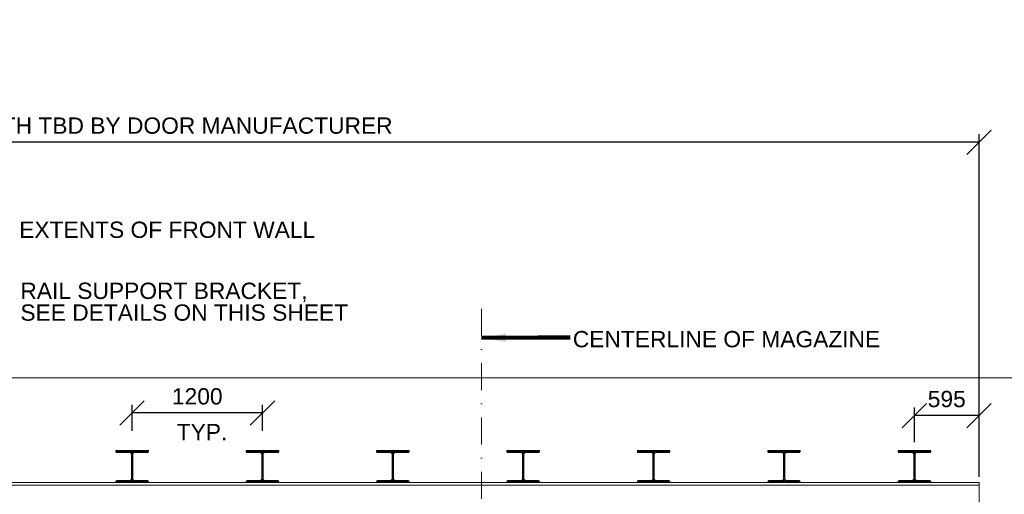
# Model space of a CAD drawing. Header units: inches. Extents: x -122209 to 16959, y -403051 to 8195.
# Tile 6 of 7: x -2900 to 6162, y 3829 to 8195. Entities that reach past the tile are written whole.
import ezdxf

# ---------------------------------------------------------------- set-up
doc = ezdxf.new("R2010")
doc.units = ezdxf.units.IN
doc.header["$MEASUREMENT"] = 0
doc.linetypes.add('DGN4', pattern=[499.520016, 249.760008, -124.880004, 0, -124.880004])
doc.layers.get('Defpoints').update_dxf_attribs({"color": 5, "lineweight": 0})
doc.layers.add('G-ANNO-DIM', color=1, linetype='Continuous', lineweight=0)
doc.layers.add('G-ANNO-TEXT', color=7, linetype='Continuous', lineweight=0)
doc.styles.add('1 50', font='arial.ttf', dxfattribs={"height": 150})
doc.dimstyles.new('1 50', dxfattribs={"dimtxt": 150, "dimasz": 225, "dimexe": 75, "dimexo": 75, "dimgap": 75, "dimtad": 1, "dimdec": 0, "dimlfac": 0.003281, "dimzin": 11, "dimdsep": 46, "dimlunit": 3, "dimtxsty": '1 50', "dimblk1": 'OBLIQUE', "dimblk2": 'OBLIQUE', "dimsah": 1, "dimcen": 0, "dimadec": 4, "dimazin": 3, "dimtfac": 1, "dimtdec": 0, "dimtix": 1, "dimtofl": 0, "dimtmove": 0, "dimatfit": 3, "dimfxl": 1, "dimtolj": 1, "dimtzin": 0, "dimarcsym": 0})

# ---------------------------------------------------------------- blocks, each defined once
blk = doc.blocks.new('_Oblique')
at = {"color": 0, "linetype": 'ByBlock', "lineweight": -2}
blk.add_line((-0.5, -0.5), (0.5, 0.5), dxfattribs=at)
blk = doc.blocks.new('*D47')
at = {"layer": 'Defpoints', "color": 0, "lineweight": 0, "transparency": 16777216}
for p in [(-1865.7, 4577.4), (-1865.7, 4338.5), (-665.7, 4338.5)]:
    blk.add_point(p, dxfattribs=at)
at = {"layer": 'G-ANNO-DIM', "color": 0, "lineweight": -2, "transparency": 16777216}
for p, q in [((-1865.7, 4413.5), (-1865.7, 4652.4)), ((-665.7, 4413.5), (-665.7, 4652.4)), ((-665.7, 4577.4), (-1865.7, 4577.4))]:
    blk.add_line(p, q, dxfattribs=at)
at = {"layer": 'G-ANNO-DIM', "color": 0, "lineweight": -2, "transparency": 16777216, "xscale": 225, "yscale": 225, "zscale": 225, "rotation": 180}
blk.add_blockref('_Oblique', (-1865.7, 4577.4), dxfattribs=at)
at = {"layer": 'G-ANNO-DIM', "color": 0, "lineweight": -2, "transparency": 16777216, "xscale": 225, "yscale": 225, "zscale": 225}
blk.add_blockref('_Oblique', (-665.7, 4577.4), dxfattribs=at)
at = {"layer": 'G-ANNO-DIM', "color": 0, "lineweight": 0, "transparency": 16777216, "insert": (-1265.7, 4729), "char_height": 150, "attachment_point": 5, "style": '1 50'}
blk.add_mtext('\\A1;1200', dxfattribs=at)
blk = doc.blocks.new('*D48')
at = {"layer": 'Defpoints', "color": 0, "lineweight": 0, "transparency": 16777216}
for p in [(5334.3, 4552.9), (5334.3, 4232.5), (5929.3, 3936.3)]:
    blk.add_point(p, dxfattribs=at)
at = {"layer": 'G-ANNO-DIM', "color": 0, "lineweight": -2, "transparency": 16777216}
for p, q in [((5334.3, 4307.5), (5334.3, 4627.9)), ((5929.3, 4011.3), (5929.3, 4627.9)), ((5929.3, 4552.9), (5334.3, 4552.9))]:
    blk.add_line(p, q, dxfattribs=at)
at = {"layer": 'G-ANNO-DIM', "color": 0, "lineweight": -2, "transparency": 16777216, "xscale": 225, "yscale": 225, "zscale": 225, "rotation": 180}
blk.add_blockref('_Oblique', (5334.3, 4552.9), dxfattribs=at)
at = {"layer": 'G-ANNO-DIM', "color": 0, "lineweight": -2, "transparency": 16777216, "xscale": 225, "yscale": 225, "zscale": 225}
blk.add_blockref('_Oblique', (5929.3, 4552.9), dxfattribs=at)
at = {"layer": 'G-ANNO-DIM', "color": 0, "lineweight": 0, "transparency": 16777216, "insert": (5631.8, 4704.4), "char_height": 150, "attachment_point": 5, "style": '1 50'}
blk.add_mtext('\\A1;595', dxfattribs=at)
blk = doc.blocks.new('AnonymousCell11')
at = {"layer": 'G-ANNO-TEXT', "linetype": 'Continuous'}
h = blk.add_hatch(dxfattribs=at)
h.set_pattern_fill('DGN_STEEL24', color=256, scale=500, angle=90, style=0, pattern_type=2)
h.set_pattern_definition([(135, (-4707.025, 794.277), (-11.22532, -11.22532), []), (135, (-4714.962, 794.277), (-11.22532, -11.22532), []), (135, (-4707.025, 794.277), (-11.22532, -11.22532), []), (135, (-4714.962, 794.277), (-11.22532, -11.22532), [])])
edge = h.paths.add_edge_path()
edge.add_arc((-140.2, 137), 9.53, 180, 270)
edge.add_line((-140.2, 127.5), (-22.2, 127.5))
edge.add_arc((-22.2, 111.6), 15.9, 0, 90, ccw=False)
edge.add_line((-6.3, 111.6), (-6.3, -111.6))
edge.add_arc((-22.2, -111.6), 15.9, 270, 360, ccw=False)
edge.add_line((-22.2, -127.5), (-140.2, -127.5))
edge.add_arc((-140.2, -137), 9.53, 90, 180)
edge.add_line((-149.8, -137), (-149.8, -148.1))
edge.add_line((-149.8, -148.1), (149.8, -148.1))
edge.add_line((149.8, -148.1), (149.8, -137))
edge.add_arc((140.3, -137), 9.53, 0, 90)
edge.add_line((140.3, -127.5), (22.2, -127.5))
edge.add_arc((22.2, -111.6), 15.9, 180, 270, ccw=False)
edge.add_line((6.4, -111.6), (6.4, 111.6))
edge.add_arc((22.2, 111.6), 15.9, 90, 180, ccw=False)
edge.add_line((22.2, 127.5), (140.3, 127.5))
edge.add_arc((140.3, 137), 9.53, 270, 360)
edge.add_line((149.8, 137), (149.8, 148.1))
edge.add_line((149.8, 148.1), (-149.8, 148.1))
edge.add_line((-149.8, 148.1), (-149.8, 137))
at = {"layer": 'G-ANNO-TEXT'}
for p, q in [((-149.8, 148.1), (149.8, 148.1)), ((-149.8, 148.1), (-149.8, 137)), ((-140.2, 127.5), (-22.2, 127.5)), ((-6.3, 111.6), (-6.3, -111.6)), ((6.4, 111.6), (6.4, -111.6)), ((22.2, 127.5), (140.3, 127.5)), ((149.8, 148.1), (149.8, 137)), ((-149.8, -137), (-149.8, -148.1)), ((-149.8, -148.1), (149.8, -148.1)), ((-140.2, -127.5), (-22.2, -127.5)), ((22.2, -127.5), (140.3, -127.5)), ((149.8, -137), (149.8, -148.1))]:
    blk.add_line(p, q, dxfattribs=at)
for centre, radius, start, end in [((-140.2, 137), 9.53, 180, 270), ((-22.2, 111.6), 15.9, 0, 90), ((22.2, 111.6), 15.9, 90, 180), ((140.3, 137), 9.53, 270, 0), ((-140.2, -137), 9.53, 90, 180), ((-22.2, -111.6), 15.9, 270, 0), ((22.2, -111.6), 15.9, 180, 270), ((140.3, -137), 9.53, 0, 90)]:
    blk.add_arc(centre, radius, start, end, dxfattribs=at)
blk = doc.blocks.new('AnonymousCell12')
at = {"layer": 'G-ANNO-TEXT', "linetype": 'Continuous'}
h = blk.add_hatch(dxfattribs=at)
h.set_pattern_fill('DGN_STEEL25', color=256, scale=500, angle=90, style=0, pattern_type=2)
h.set_pattern_definition([(135, (-5907.025, 794.277), (-11.22532, -11.22532), []), (135, (-5914.962, 794.277), (-11.22532, -11.22532), []), (135, (-5907.025, 794.277), (-11.22532, -11.22532), []), (135, (-5914.962, 794.277), (-11.22532, -11.22532), [])])
edge = h.paths.add_edge_path()
edge.add_arc((-140.2, 137), 9.53, 180, 270)
edge.add_line((-140.2, 127.5), (-22.2, 127.5))
edge.add_arc((-22.2, 111.6), 15.9, 0, 90, ccw=False)
edge.add_line((-6.3, 111.6), (-6.3, -111.6))
edge.add_arc((-22.2, -111.6), 15.9, 270, 360, ccw=False)
edge.add_line((-22.2, -127.5), (-140.2, -127.5))
edge.add_arc((-140.2, -137), 9.53, 90, 180)
edge.add_line((-149.8, -137), (-149.8, -148.1))
edge.add_line((-149.8, -148.1), (149.8, -148.1))
edge.add_line((149.8, -148.1), (149.8, -137))
edge.add_arc((140.3, -137), 9.53, 0, 90)
edge.add_line((140.3, -127.5), (22.2, -127.5))
edge.add_arc((22.2, -111.6), 15.9, 180, 270, ccw=False)
edge.add_line((6.4, -111.6), (6.4, 111.6))
edge.add_arc((22.2, 111.6), 15.9, 90, 180, ccw=False)
edge.add_line((22.2, 127.5), (140.3, 127.5))
edge.add_arc((140.3, 137), 9.53, 270, 360)
edge.add_line((149.8, 137), (149.8, 148.1))
edge.add_line((149.8, 148.1), (-149.8, 148.1))
edge.add_line((-149.8, 148.1), (-149.8, 137))
at = {"layer": 'G-ANNO-TEXT'}
for p, q in [((-149.8, 148.1), (149.8, 148.1)), ((-149.8, 148.1), (-149.8, 137)), ((-140.2, 127.5), (-22.2, 127.5)), ((-6.3, 111.6), (-6.3, -111.6)), ((6.4, 111.6), (6.4, -111.6)), ((22.2, 127.5), (140.3, 127.5)), ((149.8, 148.1), (149.8, 137)), ((-149.8, -137), (-149.8, -148.1)), ((-149.8, -148.1), (149.8, -148.1)), ((-140.2, -127.5), (-22.2, -127.5)), ((22.2, -127.5), (140.3, -127.5)), ((149.8, -137), (149.8, -148.1))]:
    blk.add_line(p, q, dxfattribs=at)
for centre, radius, start, end in [((-140.2, 137), 9.53, 180, 270), ((-22.2, 111.6), 15.9, 0, 90), ((22.2, 111.6), 15.9, 90, 180), ((140.3, 137), 9.53, 270, 0), ((-140.2, -137), 9.53, 90, 180), ((-22.2, -111.6), 15.9, 270, 0), ((22.2, -111.6), 15.9, 180, 270), ((140.3, -137), 9.53, 0, 90)]:
    blk.add_arc(centre, radius, start, end, dxfattribs=at)
blk = doc.blocks.new('AnonymousCell13')
at = {"layer": 'G-ANNO-TEXT', "linetype": 'Continuous'}
h = blk.add_hatch(dxfattribs=at)
h.set_pattern_fill('DGN_STEEL26', color=256, scale=500, angle=90, style=0, pattern_type=2)
h.set_pattern_definition([(135, (-7107.025, 794.277), (-11.22532, -11.22532), []), (135, (-7114.962, 794.277), (-11.22532, -11.22532), []), (135, (-7107.025, 794.277), (-11.22532, -11.22532), []), (135, (-7114.962, 794.277), (-11.22532, -11.22532), [])])
edge = h.paths.add_edge_path()
edge.add_arc((-140.2, 137), 9.53, 180, 270)
edge.add_line((-140.2, 127.5), (-22.2, 127.5))
edge.add_arc((-22.2, 111.6), 15.9, 0, 90, ccw=False)
edge.add_line((-6.3, 111.6), (-6.3, -111.6))
edge.add_arc((-22.2, -111.6), 15.9, 270, 360, ccw=False)
edge.add_line((-22.2, -127.5), (-140.2, -127.5))
edge.add_arc((-140.2, -137), 9.53, 90, 180)
edge.add_line((-149.8, -137), (-149.8, -148.1))
edge.add_line((-149.8, -148.1), (149.8, -148.1))
edge.add_line((149.8, -148.1), (149.8, -137))
edge.add_arc((140.3, -137), 9.53, 0, 90)
edge.add_line((140.3, -127.5), (22.2, -127.5))
edge.add_arc((22.2, -111.6), 15.9, 180, 270, ccw=False)
edge.add_line((6.4, -111.6), (6.4, 111.6))
edge.add_arc((22.2, 111.6), 15.9, 90, 180, ccw=False)
edge.add_line((22.2, 127.5), (140.3, 127.5))
edge.add_arc((140.3, 137), 9.53, 270, 360)
edge.add_line((149.8, 137), (149.8, 148.1))
edge.add_line((149.8, 148.1), (-149.8, 148.1))
edge.add_line((-149.8, 148.1), (-149.8, 137))
at = {"layer": 'G-ANNO-TEXT'}
for p, q in [((-149.8, 148.1), (149.8, 148.1)), ((-149.8, 148.1), (-149.8, 137)), ((-140.2, 127.5), (-22.2, 127.5)), ((-6.3, 111.6), (-6.3, -111.6)), ((6.4, 111.6), (6.4, -111.6)), ((22.2, 127.5), (140.3, 127.5)), ((149.8, 148.1), (149.8, 137)), ((-149.8, -137), (-149.8, -148.1)), ((-149.8, -148.1), (149.8, -148.1)), ((-140.2, -127.5), (-22.2, -127.5)), ((22.2, -127.5), (140.3, -127.5)), ((149.8, -137), (149.8, -148.1))]:
    blk.add_line(p, q, dxfattribs=at)
for centre, radius, start, end in [((-140.2, 137), 9.53, 180, 270), ((-22.2, 111.6), 15.9, 0, 90), ((22.2, 111.6), 15.9, 90, 180), ((140.3, 137), 9.53, 270, 0), ((-140.2, -137), 9.53, 90, 180), ((-22.2, -111.6), 15.9, 270, 0), ((22.2, -111.6), 15.9, 180, 270), ((140.3, -137), 9.53, 0, 90)]:
    blk.add_arc(centre, radius, start, end, dxfattribs=at)
blk = doc.blocks.new('AnonymousCell14')
at = {"layer": 'G-ANNO-TEXT', "linetype": 'Continuous'}
h = blk.add_hatch(dxfattribs=at)
h.set_pattern_fill('DGN_STEEL27', color=256, scale=500, angle=90, style=0, pattern_type=2)
h.set_pattern_definition([(135, (-8307.025, 794.277), (-11.22532, -11.22532), []), (135, (-8314.962, 794.277), (-11.22532, -11.22532), []), (135, (-8307.025, 794.277), (-11.22532, -11.22532), []), (135, (-8314.962, 794.277), (-11.22532, -11.22532), [])])
edge = h.paths.add_edge_path()
edge.add_arc((-140.2, 137), 9.53, 180, 270)
edge.add_line((-140.2, 127.5), (-22.2, 127.5))
edge.add_arc((-22.2, 111.6), 15.9, 0, 90, ccw=False)
edge.add_line((-6.3, 111.6), (-6.3, -111.6))
edge.add_arc((-22.2, -111.6), 15.9, 270, 360, ccw=False)
edge.add_line((-22.2, -127.5), (-140.2, -127.5))
edge.add_arc((-140.2, -137), 9.53, 90, 180)
edge.add_line((-149.8, -137), (-149.8, -148.1))
edge.add_line((-149.8, -148.1), (149.8, -148.1))
edge.add_line((149.8, -148.1), (149.8, -137))
edge.add_arc((140.3, -137), 9.53, 0, 90)
edge.add_line((140.3, -127.5), (22.2, -127.5))
edge.add_arc((22.2, -111.6), 15.9, 180, 270, ccw=False)
edge.add_line((6.4, -111.6), (6.4, 111.6))
edge.add_arc((22.2, 111.6), 15.9, 90, 180, ccw=False)
edge.add_line((22.2, 127.5), (140.3, 127.5))
edge.add_arc((140.3, 137), 9.53, 270, 360)
edge.add_line((149.8, 137), (149.8, 148.1))
edge.add_line((149.8, 148.1), (-149.8, 148.1))
edge.add_line((-149.8, 148.1), (-149.8, 137))
at = {"layer": 'G-ANNO-TEXT'}
for p, q in [((-149.8, 148.1), (149.8, 148.1)), ((-149.8, 148.1), (-149.8, 137)), ((-140.2, 127.5), (-22.2, 127.5)), ((-6.3, 111.6), (-6.3, -111.6)), ((6.4, 111.6), (6.4, -111.6)), ((22.2, 127.5), (140.3, 127.5)), ((149.8, 148.1), (149.8, 137)), ((-149.8, -137), (-149.8, -148.1)), ((-149.8, -148.1), (149.8, -148.1)), ((-140.2, -127.5), (-22.2, -127.5)), ((22.2, -127.5), (140.3, -127.5)), ((149.8, -137), (149.8, -148.1))]:
    blk.add_line(p, q, dxfattribs=at)
for centre, radius, start, end in [((-140.2, 137), 9.53, 180, 270), ((-22.2, 111.6), 15.9, 0, 90), ((22.2, 111.6), 15.9, 90, 180), ((140.3, 137), 9.53, 270, 0), ((-140.2, -137), 9.53, 90, 180), ((-22.2, -111.6), 15.9, 270, 0), ((22.2, -111.6), 15.9, 180, 270), ((140.3, -137), 9.53, 0, 90)]:
    blk.add_arc(centre, radius, start, end, dxfattribs=at)
blk = doc.blocks.new('AnonymousCell15')
at = {"layer": 'G-ANNO-TEXT', "linetype": 'Continuous'}
h = blk.add_hatch(dxfattribs=at)
h.set_pattern_fill('DGN_STEEL28', color=256, scale=500, angle=90, style=0, pattern_type=2)
h.set_pattern_definition([(135, (-9507.024, 794.277), (-11.22532, -11.22532), []), (135, (-9514.962, 794.277), (-11.22532, -11.22532), []), (135, (-9507.024, 794.277), (-11.22532, -11.22532), []), (135, (-9514.962, 794.277), (-11.22532, -11.22532), [])])
edge = h.paths.add_edge_path()
edge.add_arc((-140.2, 137), 9.53, 180, 270)
edge.add_line((-140.2, 127.5), (-22.2, 127.5))
edge.add_arc((-22.2, 111.6), 15.9, 0, 90, ccw=False)
edge.add_line((-6.3, 111.6), (-6.3, -111.6))
edge.add_arc((-22.2, -111.6), 15.9, 270, 360, ccw=False)
edge.add_line((-22.2, -127.5), (-140.2, -127.5))
edge.add_arc((-140.2, -137), 9.53, 90, 180)
edge.add_line((-149.8, -137), (-149.8, -148.1))
edge.add_line((-149.8, -148.1), (149.8, -148.1))
edge.add_line((149.8, -148.1), (149.8, -137))
edge.add_arc((140.3, -137), 9.53, 0, 90)
edge.add_line((140.3, -127.5), (22.2, -127.5))
edge.add_arc((22.2, -111.6), 15.9, 180, 270, ccw=False)
edge.add_line((6.4, -111.6), (6.4, 111.6))
edge.add_arc((22.2, 111.6), 15.9, 90, 180, ccw=False)
edge.add_line((22.2, 127.5), (140.3, 127.5))
edge.add_arc((140.3, 137), 9.53, 270, 360)
edge.add_line((149.8, 137), (149.8, 148.1))
edge.add_line((149.8, 148.1), (-149.8, 148.1))
edge.add_line((-149.8, 148.1), (-149.8, 137))
at = {"layer": 'G-ANNO-TEXT'}
for p, q in [((-149.8, 148.1), (149.8, 148.1)), ((-149.8, 148.1), (-149.8, 137)), ((-140.2, 127.5), (-22.2, 127.5)), ((-6.3, 111.6), (-6.3, -111.6)), ((6.4, 111.6), (6.4, -111.6)), ((22.2, 127.5), (140.3, 127.5)), ((149.8, 148.1), (149.8, 137)), ((-149.8, -137), (-149.8, -148.1)), ((-149.8, -148.1), (149.8, -148.1)), ((-140.2, -127.5), (-22.2, -127.5)), ((22.2, -127.5), (140.3, -127.5)), ((149.8, -137), (149.8, -148.1))]:
    blk.add_line(p, q, dxfattribs=at)
for centre, radius, start, end in [((-140.2, 137), 9.53, 180, 270), ((-22.2, 111.6), 15.9, 0, 90), ((22.2, 111.6), 15.9, 90, 180), ((140.3, 137), 9.53, 270, 0), ((-140.2, -137), 9.53, 90, 180), ((-22.2, -111.6), 15.9, 270, 0), ((22.2, -111.6), 15.9, 180, 270), ((140.3, -137), 9.53, 0, 90)]:
    blk.add_arc(centre, radius, start, end, dxfattribs=at)
blk = doc.blocks.new('AnonymousCell16')
at = {"layer": 'G-ANNO-TEXT', "linetype": 'Continuous'}
h = blk.add_hatch(dxfattribs=at)
h.set_pattern_fill('DGN_STEEL29', color=256, scale=500, angle=90, style=0, pattern_type=2)
h.set_pattern_definition([(135, (-10707.024, 794.277), (-11.22532, -11.22532), []), (135, (-10714.962, 794.277), (-11.22532, -11.22532), []), (135, (-10707.024, 794.277), (-11.22532, -11.22532), []), (135, (-10714.962, 794.277), (-11.22532, -11.22532), [])])
edge = h.paths.add_edge_path()
edge.add_arc((-140.2, 137), 9.53, 180, 270)
edge.add_line((-140.2, 127.5), (-22.2, 127.5))
edge.add_arc((-22.2, 111.6), 15.9, 0, 90, ccw=False)
edge.add_line((-6.3, 111.6), (-6.3, -111.6))
edge.add_arc((-22.2, -111.6), 15.9, 270, 360, ccw=False)
edge.add_line((-22.2, -127.5), (-140.2, -127.5))
edge.add_arc((-140.2, -137), 9.53, 90, 180)
edge.add_line((-149.8, -137), (-149.8, -148.1))
edge.add_line((-149.8, -148.1), (149.8, -148.1))
edge.add_line((149.8, -148.1), (149.8, -137))
edge.add_arc((140.3, -137), 9.53, 0, 90)
edge.add_line((140.3, -127.5), (22.2, -127.5))
edge.add_arc((22.2, -111.6), 15.9, 180, 270, ccw=False)
edge.add_line((6.4, -111.6), (6.4, 111.6))
edge.add_arc((22.2, 111.6), 15.9, 90, 180, ccw=False)
edge.add_line((22.2, 127.5), (140.3, 127.5))
edge.add_arc((140.3, 137), 9.53, 270, 360)
edge.add_line((149.8, 137), (149.8, 148.1))
edge.add_line((149.8, 148.1), (-149.8, 148.1))
edge.add_line((-149.8, 148.1), (-149.8, 137))
at = {"layer": 'G-ANNO-TEXT'}
for p, q in [((-149.8, 148.1), (149.8, 148.1)), ((-149.8, 148.1), (-149.8, 137)), ((-140.2, 127.5), (-22.2, 127.5)), ((-6.3, 111.6), (-6.3, -111.6)), ((6.4, 111.6), (6.4, -111.6)), ((22.2, 127.5), (140.3, 127.5)), ((149.8, 148.1), (149.8, 137)), ((-149.8, -137), (-149.8, -148.1)), ((-149.8, -148.1), (149.8, -148.1)), ((-140.2, -127.5), (-22.2, -127.5)), ((22.2, -127.5), (140.3, -127.5)), ((149.8, -137), (149.8, -148.1))]:
    blk.add_line(p, q, dxfattribs=at)
for centre, radius, start, end in [((-140.2, 137), 9.53, 180, 270), ((-22.2, 111.6), 15.9, 0, 90), ((22.2, 111.6), 15.9, 90, 180), ((140.3, 137), 9.53, 270, 0), ((-140.2, -137), 9.53, 90, 180), ((-22.2, -111.6), 15.9, 270, 0), ((22.2, -111.6), 15.9, 180, 270), ((140.3, -137), 9.53, 0, 90)]:
    blk.add_arc(centre, radius, start, end, dxfattribs=at)
blk = doc.blocks.new('AnonymousCell17')
at = {"layer": 'G-ANNO-TEXT', "linetype": 'Continuous'}
h = blk.add_hatch(dxfattribs=at)
h.set_pattern_fill('DGN_STEEL30', color=256, scale=500, angle=90, style=0, pattern_type=2)
h.set_pattern_definition([(135, (-11907.024, 794.277), (-11.22532, -11.22532), []), (135, (-11914.962, 794.277), (-11.22532, -11.22532), []), (135, (-11907.024, 794.277), (-11.22532, -11.22532), []), (135, (-11914.962, 794.277), (-11.22532, -11.22532), [])])
edge = h.paths.add_edge_path()
edge.add_arc((-140.2, 137), 9.53, 180, 270)
edge.add_line((-140.2, 127.5), (-22.2, 127.5))
edge.add_arc((-22.2, 111.6), 15.9, 0, 90, ccw=False)
edge.add_line((-6.3, 111.6), (-6.3, -111.6))
edge.add_arc((-22.2, -111.6), 15.9, 270, 360, ccw=False)
edge.add_line((-22.2, -127.5), (-140.2, -127.5))
edge.add_arc((-140.2, -137), 9.53, 90, 180)
edge.add_line((-149.8, -137), (-149.8, -148.1))
edge.add_line((-149.8, -148.1), (149.8, -148.1))
edge.add_line((149.8, -148.1), (149.8, -137))
edge.add_arc((140.3, -137), 9.53, 0, 90)
edge.add_line((140.3, -127.5), (22.2, -127.5))
edge.add_arc((22.2, -111.6), 15.9, 180, 270, ccw=False)
edge.add_line((6.4, -111.6), (6.4, 111.6))
edge.add_arc((22.2, 111.6), 15.9, 90, 180, ccw=False)
edge.add_line((22.2, 127.5), (140.3, 127.5))
edge.add_arc((140.3, 137), 9.53, 270, 360)
edge.add_line((149.8, 137), (149.8, 148.1))
edge.add_line((149.8, 148.1), (-149.8, 148.1))
edge.add_line((-149.8, 148.1), (-149.8, 137))
at = {"layer": 'G-ANNO-TEXT'}
for p, q in [((-149.8, 148.1), (149.8, 148.1)), ((-149.8, 148.1), (-149.8, 137)), ((-140.2, 127.5), (-22.2, 127.5)), ((-6.3, 111.6), (-6.3, -111.6)), ((6.4, 111.6), (6.4, -111.6)), ((22.2, 127.5), (140.3, 127.5)), ((149.8, 148.1), (149.8, 137)), ((-149.8, -137), (-149.8, -148.1)), ((-149.8, -148.1), (149.8, -148.1)), ((-140.2, -127.5), (-22.2, -127.5)), ((22.2, -127.5), (140.3, -127.5)), ((149.8, -137), (149.8, -148.1))]:
    blk.add_line(p, q, dxfattribs=at)
for centre, radius, start, end in [((-140.2, 137), 9.53, 180, 270), ((-22.2, 111.6), 15.9, 0, 90), ((22.2, 111.6), 15.9, 90, 180), ((140.3, 137), 9.53, 270, 0), ((-140.2, -137), 9.53, 90, 180), ((-22.2, -111.6), 15.9, 270, 0), ((22.2, -111.6), 15.9, 180, 270), ((140.3, -137), 9.53, 0, 90)]:
    blk.add_arc(centre, radius, start, end, dxfattribs=at)
blk = doc.blocks.new('*D63')
at = {"layer": 'Defpoints', "color": 0, "linetype": 'Continuous', "transparency": 16777216}
for p in [(-10860.7, 7067.2), (-10860.7, 3936.3), (5929.3, 3914.1)]:
    blk.add_point(p, dxfattribs=at)
at = {"layer": 'G-ANNO-DIM', "color": 0, "linetype": 'Continuous', "lineweight": -2, "transparency": 16777216}
for p, q in [((-10860.7, 4011.3), (-10860.7, 7142.2)), ((5929.3, 3989.1), (5929.3, 7142.2)), ((5929.3, 7067.2), (-10860.7, 7067.2))]:
    blk.add_line(p, q, dxfattribs=at)
at = {"layer": 'G-ANNO-DIM', "color": 0, "linetype": 'Continuous', "lineweight": -2, "transparency": 16777216, "xscale": 225, "yscale": 225, "zscale": 225, "rotation": 180}
blk.add_blockref('_Oblique', (-10860.7, 7067.2), dxfattribs=at)
at = {"layer": 'G-ANNO-DIM', "color": 0, "linetype": 'Continuous', "lineweight": -2, "transparency": 16777216, "xscale": 225, "yscale": 225, "zscale": 225}
blk.add_blockref('_Oblique', (5929.3, 7067.2), dxfattribs=at)
at = {"layer": 'G-ANNO-DIM', "color": 0, "linetype": 'Continuous', "lineweight": 0, "transparency": 16777216, "insert": (-2465.7, 7219.8), "char_height": 150, "attachment_point": 5, "style": '1 50'}
blk.add_mtext('\\A1;FINAL RAIL BEAM LENGTH TBD BY DOOR MANUFACTURER', dxfattribs=at)

msp = doc.modelspace()

# ---------------------------------------------------------------- linework, layer by layer
at = {"layer": 'G-ANNO-DIM'}
for p, q in [((-11460.7, 4899.4), (6529.3, 4899.4)), ((5929.3, 3936.3), (5929.3, 3476.7))]:
    msp.add_line(p, q, dxfattribs=at)
at = {"layer": 'G-ANNO-TEXT', "color": 7, "linetype": 'DGN4', "lineweight": 0}
msp.add_line((1349.3, 5535.9), (1349.3, -2685.2), dxfattribs=at)
at = {"layer": 'G-ANNO-TEXT'}
for p, q in [((-10860.7, 3936.3), (5929.3, 3936.3)), ((-10860.7, 3914.1), (5929.3, 3914.1))]:
    msp.add_line(p, q, dxfattribs=at)

# ---------------------------------------------------------------- block references
at = {"color": 7, "linetype": 'Continuous', "lineweight": 0}
for name, p in [('AnonymousCell11', (-1865.7, 4084.4)), ('AnonymousCell12', (-665.7, 4084.4)), ('AnonymousCell13', (534.3, 4084.4)), ('AnonymousCell14', (1734.3, 4084.4)), ('AnonymousCell15', (2934.3, 4084.4)), ('AnonymousCell16', (4134.3, 4084.4)), ('AnonymousCell17', (5334.3, 4084.4))]:
    msp.add_blockref(name, p, dxfattribs=at)

# ---------------------------------------------------------------- texts
at = {"layer": 'G-ANNO-TEXT', "color": 7, "char_height": 150, "attachment_point": 4, "line_spacing_factor": 0.8, "style": '1 50'}
for s, insert in [('EXTENTS OF FRONT WALL', (-2904.3, 6261.5)), ('RAIL SUPPORT BRACKET,\\PSEE DETAILS ON THIS SHEET', (-2893.5, 5599.8)), ('CENTERLINE OF MAGAZINE', (2190.6, 5255.2)), ('TYP.', (-1454.4, 4401.2))]:
    msp.add_mtext(s, dxfattribs=dict(at, insert=insert))

# ---------------------------------------------------------------- dimensions: what is measured, and where the dimension line sits
at = {"layer": 'G-ANNO-DIM', "linetype": 'Continuous', "lineweight": 0}
dim = msp.add_linear_dim(base=(-10860.7, 7067.2), p1=(5929.3, 3914.1), p2=(-10860.7, 3936.3), text='FINAL RAIL BEAM LENGTH TBD BY DOOR MANUFACTURER', dimstyle='1 50', override={"dimscale": 1, "dimtxt": 150, "dimasz": 225, "dimexe": 75, "dimexo": 75, "dimgap": 75, "dimtad": 1, "dimjust": 0, "dimtih": 0, "dimtoh": 0, "dimlfac": 1, "dimblk1": 'Oblique', "dimblk2": 'Oblique', "dimsah": 1, "dimcen": 0, "dimse1": 0, "dimse2": 0, "dimtol": 0, "dimtfac": 1, "dimtix": 1, "dimtofl": 0, "dimatfit": 3, "dimfrac": 2}, dxfattribs=at)
dim.commit()
dim.dimension.update_dxf_attribs({"geometry": '*D63', "text_midpoint": (-2465.7, 7219.8)})
at = {"layer": 'G-ANNO-DIM', "lineweight": 0}
for base, p1, p2, text, picture, middle in [((-1865.7, 4577.4), (-665.7, 4338.5), (-1865.7, 4338.5), '1200', '*D47', (-1265.7, 4729)), ((5334.3, 4552.9), (5929.3, 3936.3), (5334.3, 4232.5), '595', '*D48', (5631.8, 4704.4))]:
    dim = msp.add_linear_dim(base=base, p1=p1, p2=p2, text=text, dimstyle='1 50', override={"dimscale": 1, "dimtxt": 150, "dimasz": 225, "dimexe": 75, "dimexo": 75, "dimgap": 75, "dimtad": 1, "dimjust": 0, "dimtih": 0, "dimtoh": 0, "dimlfac": 1, "dimblk1": 'Oblique', "dimblk2": 'Oblique', "dimsah": 1, "dimcen": 0, "dimse1": 0, "dimse2": 0, "dimtol": 0, "dimtfac": 1, "dimtix": 1, "dimtofl": 0, "dimatfit": 3, "dimfrac": 2}, dxfattribs=at)
    dim.commit()
    dim.dimension.update_dxf_attribs({"geometry": picture, "text_midpoint": middle})

# ---------------------------------------------------------------- leaders
at = {"layer": 'G-ANNO-TEXT'}
msp.add_leader([(1349.3, 5268.2), (1870.2, 5270.5), (2165.2, 5270.5)], dimstyle='1 50', override={"dimscale": 1, "dimtxt": 150, "dimasz": 225, "dimgap": 75, "dimtad": 1, "dimclrd": 0, "dimlwd": 65534}, dxfattribs=at)

doc.saveas('drawing.dxf')
